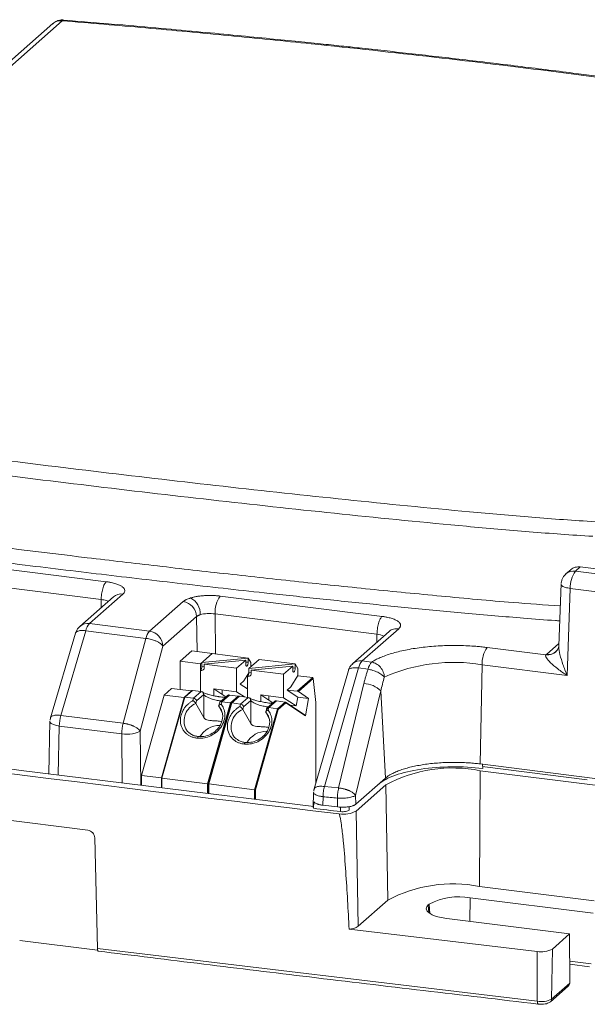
# Model space of a CAD drawing. Header units: millimetres. Extents: x -5 to 111, y 33 to 101.
# Tile 4 of 5: x 31 to 71, y 33 to 101. Entities that reach past the tile are written whole.
import ezdxf

# ---------------------------------------------------------------- set-up
doc = ezdxf.new("R2010")
doc.units = ezdxf.units.MM

msp = doc.modelspace()

# ---------------------------------------------------------------- linework, layer by layer
at = {"color": 7, "linetype": 'Continuous', "lineweight": 15}
for p, q in [((34.282, 101.109), (24.051, 92.085)), ((33.621, 100.916), (23.389, 91.892)), ((29.355, 62.999), (37.353, 61.991)), ((69.355, 62.512), (69.374, 62.53)), ((69.733, 62.846), (69.378, 62.533)), ((70.375, 63.023), (70.039, 62.726)), ((70.039, 62.726), (71.895, 62.492)), ((70.375, 63.023), (72.231, 62.789)), ((69.041, 61.855), (68.883, 57.508)), ((37, 60.745), (29.034, 61.748)), ((38.517, 61.132), (36.176, 59.067)), ((69.686, 61.521), (69.465, 55.453)), ((71.542, 61.288), (69.686, 61.521)), ((37.856, 60.939), (35.514, 58.874)), ((40.37, 58.539), (42.712, 60.603)), ((45.29, 60.991), (56.569, 59.57)), ((56.215, 58.324), (44.936, 59.745)), ((36.176, 59.067), (40.37, 58.539)), ((43.647, 59.559), (41.306, 57.494)), ((35.217, 58.407), (33.473, 52.503)), ((35.926, 58.57), (34.182, 52.666)), ((35.519, 58.878), (35.471, 58.833)), ((40.12, 58.042), (35.926, 58.57)), ((57.067, 58.522), (54.521, 56.278)), ((57.727, 58.715), (55.183, 56.471)), ((38.531, 52.118), (40.12, 58.042)), ((41.306, 57.494), (39.716, 51.571)), ((42.507, 56.446), (43.32, 57.163)), ((47.249, 56.668), (43.32, 57.163)), ((63.894, 57.404), (67.982, 56.889)), ((68.704, 57.14), (68.678, 57.115)), ((42.507, 54.469), (42.507, 56.446)), ((43.91, 56.269), (42.507, 56.446)), ((43.91, 56.269), (44.723, 56.986)), ((44.013, 56.36), (47.249, 56.668)), ((47.069, 56.509), (44.183, 56.234)), ((46.435, 55.951), (47.069, 56.509)), ((47.069, 56.509), (47.069, 56.23)), ((47.249, 56.668), (47.249, 56.389)), ((47.249, 56.668), (47.425, 56.352)), ((47.287, 55.947), (47.997, 56.573)), ((50.523, 56.255), (47.997, 56.573)), ((55.183, 56.471), (55.843, 56.387)), ((43.91, 54.344), (43.91, 56.269)), ((44.183, 56.234), (44.183, 55.956)), ((46.435, 55.951), (44.183, 56.234)), ((46.435, 54.315), (46.435, 55.951)), ((47.287, 55.947), (50.523, 56.255)), ((47.287, 55.669), (47.287, 55.947)), ((50.342, 56.096), (47.457, 55.822)), ((47.457, 55.822), (47.457, 55.543)), ((49.709, 55.538), (47.457, 55.822)), ((49.709, 55.538), (50.342, 56.096)), ((50.342, 55.818), (50.342, 56.096)), ((50.523, 56.255), (50.523, 55.977)), ((50.523, 56.255), (50.699, 55.94)), ((54.222, 55.805), (51.837, 47.54)), ((54.933, 55.974), (52.548, 47.709)), ((55.593, 55.891), (54.933, 55.974)), ((63.541, 56.199), (63.408, 49.282)), ((69.465, 55.453), (63.541, 56.199)), ((47.184, 55.387), (47.184, 53.932)), ((49.709, 53.903), (49.709, 55.538)), ((50.659, 54.349), (51.743, 55.304)), ((50.737, 54.323), (51.776, 55.239)), ((41.384, 54.088), (41.902, 54.545)), ((43.286, 54.371), (41.902, 54.545)), ((43.322, 54.403), (42.795, 53.938)), ((43.357, 54.414), (42.826, 53.946)), ((43.357, 54.414), (43.322, 54.403)), ((43.965, 54.337), (43.357, 54.414)), ((43.434, 53.87), (43.965, 54.337)), ((43.965, 54.337), (43.969, 54.337)), ((44.845, 54.515), (44.845, 54.038)), ((50.204, 54.655), (49.958, 54.437)), ((53.544, 47.606), (55.302, 54.885)), ((56.486, 54.37), (54.728, 47.091)), ((56.486, 54.37), (56.8, 48.288)), ((39.803, 48.479), (41.384, 54.088)), ((42.787, 53.926), (41.203, 48.303)), ((42.826, 53.946), (41.235, 48.3)), ((42.783, 53.912), (41.384, 54.088)), ((42.826, 53.946), (42.787, 53.926)), ((42.826, 53.946), (43.434, 53.87)), ((43.386, 53.699), (43.434, 53.87)), ((43.599, 53.502), (43.651, 53.683)), ((43.651, 53.683), (44.143, 54.118)), ((44.152, 54.096), (44.152, 52.516)), ((45.793, 54.048), (45.275, 53.591)), ((45.399, 53.622), (45.35, 53.451)), ((45.929, 54.09), (45.399, 53.622)), ((45.399, 53.622), (46.007, 53.545)), ((45.929, 54.09), (45.925, 54.09)), ((46.537, 54.013), (45.929, 54.09)), ((46.007, 53.545), (46.537, 54.013)), ((46.537, 54.013), (46.579, 53.956)), ((46.59, 53.984), (46.556, 54.006)), ((47.239, 53.925), (46.631, 54.001)), ((46.708, 53.457), (47.239, 53.925)), ((46.925, 53.271), (47.417, 53.705)), ((47.239, 53.925), (47.243, 53.924)), ((47.426, 53.683), (47.426, 52.104)), ((48.119, 53.625), (48.119, 54.103)), ((49.203, 53.677), (48.515, 53.07)), ((49.067, 53.636), (48.549, 53.179)), ((49.203, 53.677), (49.199, 53.678)), ((49.811, 53.601), (49.203, 53.677)), ((49.281, 53.133), (49.811, 53.601)), ((49.853, 53.543), (49.811, 53.601)), ((51.207, 52.688), (49.83, 53.594)), ((50.586, 53.326), (50.699, 53.95)), ((51.448, 53.855), (51.227, 52.64)), ((-2.991, 53.333), (31.419, 48.836)), ((44.152, 52.516), (43.599, 53.502)), ((44.416, 47.9), (46.007, 53.545)), ((45.243, 53.54), (45.186, 53.338)), ((45.19, 53.301), (45.433, 52.867)), ((46.061, 53.499), (46.007, 53.545)), ((46.1, 53.534), (46.708, 53.457)), ((46.66, 53.286), (46.708, 53.457)), ((46.873, 53.089), (46.925, 53.271)), ((47.426, 52.104), (46.873, 53.089)), ((48.464, 52.889), (48.707, 52.454)), ((48.673, 53.21), (49.281, 53.133)), ((49.227, 52.942), (49.292, 52.933)), ((49.335, 53.086), (49.853, 53.543)), ((49.853, 53.543), (51.227, 52.64)), ((33.433, 52.257), (33.346, 48.594)), ((33.474, 52.503), (33.44, 52.345)), ((34.182, 52.666), (38.531, 52.118)), ((49.071, 52.15), (49.071, 52.388)), ((38.427, 51.377), (34.079, 51.925)), ((49.018, 51.962), (48.973, 52.042)), ((31.419, 48.836), (51.812, 46.323)), ((63.405, 48.807), (63.352, 40.747)), ((71.41, 47.799), (63.405, 48.807)), ((71.402, 48.275), (63.408, 49.282)), ((41.203, 48.303), (39.803, 48.479)), ((39.803, 47.789), (39.803, 48.479)), ((41.203, 48.303), (41.203, 47.616)), ((41.235, 48.3), (41.203, 48.303)), ((41.235, 48.3), (44.416, 47.9)), ((56.8, 48.288), (54.747, 46.477)), ((44.416, 47.9), (44.48, 47.89)), ((44.509, 47.888), (47.69, 47.487)), ((52.548, 47.709), (53.544, 47.606)), ((56.831, 47.818), (54.768, 45.999)), ((56.97, 39.787), (56.831, 47.818)), ((17.389, 47.034), (36.075, 44.657)), ((51.798, 47.288), (51.769, 46.241)), ((52.443, 46.406), (52.459, 46.999)), ((53.456, 46.896), (53.475, 46.282)), ((54.728, 47.091), (54.747, 46.477)), ((51.804, 46.651), (51.781, 46.188)), ((53.475, 46.282), (52.443, 46.406)), ((54.768, 45.999), (54.907, 37.968)), ((36.731, 36.422), (36.546, 44.13)), ((71.358, 39.739), (63.352, 40.747)), ((62.709, 39.944), (71.269, 38.865)), ((56.97, 39.787), (54.907, 37.968)), ((59.79, 39.453), (59.86, 39.515)), ((69.636, 37.425), (61.075, 38.503)), ((54.275, 37.75), (67.365, 36.205)), ((68.443, 36.372), (69.636, 37.425)), ((69.636, 37.425), (69.644, 34.019)), ((36.753, 36.285), (31.323, 36.966)), ((36.731, 36.422), (67.387, 32.732)), ((67.365, 36.205), (67.387, 32.732)), ((68.443, 36.372), (68.382, 32.887)), ((69.641, 35.317), (71.027, 35.143)), ((68.3, 32.702), (69.531, 33.787)), ((68.382, 32.887), (69.644, 33.999))]:
    msp.add_line(p, q, dxfattribs=at)
at = {"color": 8, "linetype": 'Continuous', "lineweight": 15}
for p, q in [((34.361, 101.156), (34.282, 101.109)), ((36.988, 60.174), (37, 60.745)), ((44.936, 59.745), (44.975, 56.954)), ((43.681, 57.117), (43.647, 59.559)), ((56.213, 57.77), (56.215, 58.324)), ((68.016, 56.922), (68.889, 57.692)), ((47.249, 56.389), (47.069, 56.372)), ((44.183, 56.097), (44.013, 56.081)), ((47.457, 55.685), (47.287, 55.669)), ((50.523, 55.977), (50.342, 55.959)), ((49.016, 51.965), (49.016, 52.193)), ((34.079, 51.925), (33.997, 48.512)), ((39.716, 51.571), (39.757, 47.795)), ((38.464, 47.955), (38.427, 51.377)), ((41.235, 48.3), (41.235, 47.612)), ((44.416, 47.221), (44.416, 47.9)), ((47.69, 46.822), (47.69, 47.487)), ((47.754, 46.814), (47.754, 47.477)), ((53.666, 45.962), (53.662, 46.266)), ((62.677, 38.302), (62.709, 39.944)), ((59.79, 39.453), (59.818, 38.908)), ((59.86, 39.515), (59.895, 38.854)), ((69.64, 35.528), (71.141, 35.339)), ((67.486, 32.548), (67.451, 32.534))]:
    msp.add_line(p, q, dxfattribs=at)
at = {"color": 144, "linetype": 'Continuous', "lineweight": 0}
for p, q in [((44.013, 56.081), (44.013, 56.36)), ((47.425, 56.352), (47.425, 56.069)), ((47.286, 55.634), (46.93, 55.067)), ((50.699, 55.94), (50.699, 55.445)), ((46.93, 55.067), (46.684, 54.85)), ((50.699, 55.445), (50.204, 54.655)), ((51.743, 55.304), (50.694, 55.437)), ((51.776, 55.239), (51.743, 55.304)), ((51.776, 55.239), (51.961, 53.558)), ((44.845, 54.515), (46.435, 54.315)), ((45.692, 53.959), (44.845, 54.515)), ((45.431, 54.405), (45.427, 54.442)), ((45.431, 54.405), (45.431, 54.13)), ((46.979, 53.957), (46.435, 54.315)), ((46.684, 54.85), (47.184, 54.521)), ((49.958, 54.437), (50.659, 54.349)), ((50.699, 53.95), (49.958, 54.437)), ((50.737, 54.323), (50.659, 54.349)), ((51.448, 53.855), (50.737, 54.323)), ((46.631, 54.001), (46.061, 53.499)), ((48.119, 54.103), (49.709, 53.903)), ((48.119, 54.103), (48.966, 53.546)), ((48.681, 54.032), (48.687, 53.971)), ((48.687, 53.971), (48.687, 53.729)), ((50.586, 53.326), (49.709, 53.903)), ((50.699, 53.95), (51.448, 53.855)), ((44.48, 47.89), (46.061, 53.499)), ((46.1, 53.534), (44.509, 47.888)), ((47.69, 47.487), (49.281, 53.133)), ((49.335, 53.086), (47.754, 47.477)), ((48.515, 53.07), (48.485, 52.964)), ((48.673, 53.21), (48.624, 53.039)), ((49.335, 53.086), (49.281, 53.133)), ((50.154, 53.381), (50.586, 53.326)), ((51.961, 53.558), (51.961, 47.97)), ((48.198, 49.054), (48.131, 49.054)), ((63.581, 48.964), (63.577, 49.261)), ((63.72, 49.085), (63.58, 49.102)), ((70.868, 48.185), (63.72, 49.085)), ((44.48, 47.89), (44.48, 47.213)), ((44.509, 47.888), (44.509, 47.21)), ((47.69, 47.487), (47.754, 47.477)), ((56.341, 47.874), (56.341, 47.883)), ((51.778, 46.241), (51.781, 46.188)), ((54.279, 46.056), (54.288, 46.306))]:
    msp.add_line(p, q, dxfattribs=at)
at = {"color": 7, "linetype": 'Continuous', "lineweight": 15, "flags": 128}
for points in [[(47.069, 56.23), (47.07, 56.196), (47.075, 56.166), (47.082, 56.141), (47.092, 56.121), (47.104, 56.108), (47.118, 56.102), (47.134, 56.103), (47.15, 56.11), (47.167, 56.125), (47.183, 56.146), (47.199, 56.173), (47.213, 56.204), (47.225, 56.239), (47.235, 56.276), (47.243, 56.314), (47.247, 56.352), (47.249, 56.389)], [(43.91, 55.8), (43.965, 55.801), (44.017, 55.808), (44.065, 55.821), (44.105, 55.84), (44.139, 55.863), (44.163, 55.891), (44.178, 55.922), (44.183, 55.956)], [(50.342, 55.818), (50.344, 55.784), (50.349, 55.753), (50.356, 55.728), (50.366, 55.709), (50.378, 55.696), (50.392, 55.689), (50.408, 55.69), (50.424, 55.698), (50.441, 55.713), (50.457, 55.734), (50.473, 55.76), (50.487, 55.791), (50.499, 55.826), (50.509, 55.863), (50.517, 55.902), (50.521, 55.94), (50.523, 55.977)], [(54.526, 56.282), (54.524, 56.28), (54.478, 56.236)], [(47.184, 55.387), (47.239, 55.388), (47.291, 55.395), (47.338, 55.408), (47.379, 55.427), (47.413, 55.451), (47.437, 55.479), (47.452, 55.51), (47.457, 55.543)], [(61.075, 38.503), (60.687, 38.567), (60.344, 38.655), (60.059, 38.764), (59.843, 38.889), (59.704, 39.026), (59.648, 39.169), (59.677, 39.313), (59.79, 39.453)]]:
    msp.add_lwpolyline(points, dxfattribs=at)
at = {"color": 8, "linetype": 'Continuous', "lineweight": 15, "flags": 128}
for points in [[(45.19, 53.301), (45.373, 53.029), (45.408, 52.945)], [(48.464, 52.889), (48.647, 52.617), (48.687, 52.518)], [(43.709, 51.08), (43.718, 51.113), (43.73, 51.141), (43.742, 51.163), (43.755, 51.179), (43.768, 51.188), (43.78, 51.189)], [(46.983, 50.667), (46.992, 50.7), (47.003, 50.728), (47.016, 50.751), (47.029, 50.767), (47.042, 50.775), (47.054, 50.777)]]:
    msp.add_lwpolyline(points, dxfattribs=at)
at = {"color": 8, "linetype": 'Continuous', "lineweight": 15}
for centre, radius, start, end in [((34.163, 100.286), 0.831, 81.76911, 130.73368), ((69.92, 61.904), 0.83, 81.74596, 131.09126), ((38.398, 60.31), 0.831, 81.75093, 130.75186), ((36.055, 58.249), 0.827, 81.62335, 130.45497), ((56.089, 56.895), 1.435, 65.00924, 84.96764), ((68.091, 57.737), 0.855, 262.6676, 319.81004), ((68.137, 57.739), 0.826, 261.61518, 310.96101), ((55.065, 55.645), 0.834, 81.85234, 130.22598), ((44.099, 52.277), 1.322, 112.18084, 204.45069), ((47.373, 51.865), 1.322, 112.18084, 204.45069), ((68.133, 32.887), 0.249, 312.10757, 359.94086)]:
    msp.add_arc(centre, radius, start, end, dxfattribs=at)
at = {"color": 7, "linetype": 'Continuous', "lineweight": 15}
for centre, radius, start, end in [((71.611, 61.611), 1.927, 144.65743, 182.67706), ((42.555, 59.522), 1.093, 1.96157, 81.7396), ((42.626, 59.728), 1.278, 358.20317, 62.046), ((46.895, 59.863), 1.962, 144.88706, 183.44047), ((36.996, 58.343), 1.095, 138.56641, 167.9921), ((41.191, 57.814), 1.095, 138.56641, 167.9921), ((40.213, 57.457), 1.093, 1.96157, 81.7396), ((65.466, 56.289), 1.927, 144.65743, 182.67706), ((56.003, 55.746), 1.095, 138.56641, 167.9921), ((56.664, 55.663), 1.095, 138.56641, 167.9921), ((61.555, 44.517), 11.85, 80.34886, 114.04616), ((46.926, 55.641), 0.362, 315.37185, 4.35467), ((55.255, 53.157), 1.728, 44.58176, 88.44603), ((43.405, 53.617), 0.255, 15.1746, 83.36703), ((45.365, 53.498), 0.129, 74.65969, 160.82559), ((500.255, 3771.642), 3752.527, 262.265699, 263.163682), ((46.679, 53.204), 0.255, 15.1746, 83.36703), ((36.959, 51.901), 2.88, 164.58667, 179.52096), ((51.181, 52.649), 0.0465, 348.44666, 55.63008), ((41.308, 51.353), 2.88, 164.58667, 179.52096), ((61.474, 39.304), 9.698, 78.51337, 118.60106), ((53.871, 47.654), 1.882, 261.05103, 298.45624), ((61.517, 31.257), 9.666, 79.05305, 118.06139), ((61.895, 35.67), 4.35, 79.22613, 117.8883), ((54.182, 39.045), 1.298, 274.10324, 303.94507), ((67.663, 37.838), 1.66, 259.67543, 298.01943), ((69.342, 34.024), 0.302, 308.49614, 355.59033), ((68.897, 34.017), 0.747, 358.72143, 0.12643), ((67.662, 34.241), 1.534, 259.67543, 298.01943)]:
    msp.add_arc(centre, radius, start, end, dxfattribs=at)
at = {"color": 144, "linetype": 'Continuous', "lineweight": 0}
for centre, radius, start, end in [((43.652, 56.054), 0.362, 315.37185, 4.35467), ((48.638, 53.09), 0.125, 73.89188, 188.92737), ((45.246, 50.399), 1.572, 89.13807, 150.93394), ((48.52, 49.987), 1.572, 89.13807, 150.93394)]:
    msp.add_arc(centre, radius, start, end, dxfattribs=at)
at = {"color": 7, "linetype": 'Continuous', "lineweight": 15}
for points, knots in [([(34.364, 101.161), (34.361, 101.162), (34.259, 101.185), (34.047, 101.145), (33.792, 101.06), (33.673, 100.948), (33.628, 100.906)], [0, 0, 0, 0, 0.012844, 0.391413, 0.775111, 1, 1, 1, 1]), ([(101.539, 92.609), (101.056, 92.693), (100.089, 92.862), (98.634, 93.113), (97.175, 93.36), (95.712, 93.605), (94.245, 93.847), (92.774, 94.087), (91.299, 94.324), (89.82, 94.558), (88.337, 94.789), (86.85, 95.018), (83.118, 95.583), (77.096, 96.451), (68.709, 97.561), (60.224, 98.584), (53.556, 99.311), (48.765, 99.798), (45.885, 100.08), (42.997, 100.353), (40.1, 100.615), (37.196, 100.868), (35.253, 101.028), (34.282, 101.109)], [0, 0, 0, 0, 0.022711, 0.045419, 0.068125, 0.090829, 0.113532, 0.136235, 0.158938, 0.181643, 0.204349, 0.227058, 0.24977, 0.374882, 0.5, 0.625112, 0.750231, 0.791865, 0.833491, 0.875114, 0.916736, 0.958364, 1, 1, 1, 1]), ([(101.706, 92.652), (100.744, 92.819), (98.908, 93.139), (96.267, 93.585), (93.879, 93.979), (91.747, 94.322), (89.875, 94.619), (88.181, 94.882), (86.588, 95.126), (85.001, 95.365), (83.408, 95.602), (80.373, 96.045), (75.872, 96.678), (70.605, 97.373), (66.026, 97.946), (62.214, 98.403), (58.529, 98.826), (55.723, 99.135), (53.668, 99.355), (52.185, 99.511), (50.432, 99.692), (48.4, 99.896), (46.105, 100.12), (43.548, 100.363), (40.731, 100.62), (37.641, 100.891), (35.484, 101.07), (34.361, 101.163)], [0, 0, 0, 0, 0.04508, 0.086075, 0.122977, 0.155779, 0.184475, 0.209061, 0.233442, 0.257297, 0.281446, 0.305889, 0.394965, 0.484381, 0.541282, 0.598171, 0.652724, 0.703201, 0.720944, 0.742392, 0.767816, 0.797215, 0.830584, 0.867217, 0.907669, 0.951933, 1, 1, 1, 1]), ([(3.874, 74.291), (4.512, 74.16), (5.824, 73.918), (7.166, 73.691), (9.185, 73.359), (13.266, 72.728), (20.168, 71.757), (28.543, 70.662), (36.985, 69.623), (45.483, 68.636), (54.035, 67.705), (61.211, 66.989), (66.282, 66.542), (69.205, 66.317), (70.679, 66.218), (71.422, 66.177)], [0, 0, 0, 0, 0.03125, 0.0625, 0.0625, 0.125, 0.25, 0.375, 0.5, 0.625, 0.75, 0.875, 0.9375, 0.96875, 1, 1, 1, 1]), ([(71.262, 65.16), (70.514, 65.202), (69.773, 65.252), (68.297, 65.358), (67.562, 65.414), (65.365, 65.591), (63.91, 65.72), (59.555, 66.119), (56.67, 66.407), (50.919, 67.007), (48.053, 67.319), (42.341, 67.961), (39.496, 68.292), (33.823, 68.97), (30.996, 69.318), (25.363, 70.033), (22.556, 70.4), (16.975, 71.158), (14.2, 71.548), (10.082, 72.167), (8.716, 72.378), (6.688, 72.712), (6.016, 72.826), (4.681, 73.062), (4.019, 73.185), (3.369, 73.318)], [0, 0, 0, 0, 0.03125, 0.03125, 0.0625, 0.0625, 0.125, 0.125, 0.25, 0.25, 0.375, 0.375, 0.5, 0.5, 0.625, 0.625, 0.75, 0.75, 0.875, 0.875, 0.9375, 0.9375, 0.96875, 0.96875, 1, 1, 1, 1]), ([(69.383, 62.521), (69.347, 62.494), (69.257, 62.425), (69.158, 62.267), (69.079, 62.089), (69.057, 61.964), (69.047, 61.908)], [0, 0, 0, 0, 0.186349, 0.473467, 0.763841, 1, 1, 1, 1]), ([(69.72, 62.834), (69.722, 62.836), (69.794, 62.928), (70.022, 63.023), (70.26, 63.023), (70.375, 63.023)], [0, 0, 0, 0, 0.011046, 0.518662, 1, 1, 1, 1]), ([(37.353, 61.991), (37.312, 61.955), (37.267, 61.895), (37.18, 61.728), (37.139, 61.62), (37.07, 61.377), (37.043, 61.243), (37.008, 60.982), (37, 60.856), (37, 60.745)], [0, 0, 0, 0, 0.25, 0.25, 0.5, 0.5, 0.75, 0.75, 1, 1, 1, 1]), ([(37.353, 61.991), (37.394, 61.986), (37.475, 61.975), (37.592, 61.956), (37.724, 61.93), (37.868, 61.897), (38.067, 61.84), (38.284, 61.758), (38.481, 61.644), (38.607, 61.519), (38.65, 61.41), (38.645, 61.323), (38.622, 61.258), (38.581, 61.194), (38.538, 61.153), (38.517, 61.132)], [0, 0, 0, 0, 0.0416093, 0.0832543, 0.1251138, 0.1876542, 0.25017, 0.3750955, 0.5000317, 0.6249652, 0.7498828, 0.8122168, 0.8749271, 0.937517, 1, 1, 1, 1]), ([(42.712, 60.603), (42.726, 60.615), (42.754, 60.639), (42.805, 60.674), (42.861, 60.708), (42.944, 60.751), (43.06, 60.803), (43.17, 60.839), (43.225, 60.857)], [0, 0, 0, 0, 0.124379, 0.248909, 0.374011, 0.500099, 0.749767, 1, 1, 1, 1]), ([(43.225, 60.857), (43.26, 60.868), (43.329, 60.888), (43.44, 60.915), (43.556, 60.94), (43.718, 60.97), (43.932, 61), (44.199, 61.024), (44.474, 61.036), (44.752, 61.034), (45.027, 61.02), (45.202, 61.001), (45.29, 60.991)], [0, 0, 0, 0, 0.062358, 0.124633, 0.187127, 0.25014, 0.375345, 0.500052, 0.624511, 0.749977, 0.8753, 1, 1, 1, 1]), ([(44.936, 59.745), (44.763, 59.77), (44.573, 59.778), (44.21, 59.758), (44.04, 59.73), (43.904, 59.688)], [0, 0, 0, 0, 0.5, 0.5, 1, 1, 1, 1]), ([(43.647, 59.559), (43.659, 59.569), (43.683, 59.589), (43.728, 59.617), (43.78, 59.643), (43.838, 59.667), (43.882, 59.681), (43.904, 59.688)], [0, 0, 0, 0, 0.2029405, 0.4044083, 0.6044059, 0.8029357, 1, 1, 1, 1]), ([(56.215, 58.324), (56.216, 58.435), (56.223, 58.561), (56.258, 58.822), (56.285, 58.956), (56.354, 59.199), (56.396, 59.307), (56.483, 59.474), (56.527, 59.534), (56.569, 59.57)], [0, 0, 0, 0, 0.25, 0.25, 0.5, 0.5, 0.75, 0.75, 1, 1, 1, 1]), ([(56.569, 59.57), (56.606, 59.565), (56.682, 59.555), (56.791, 59.537), (56.917, 59.514), (57.058, 59.482), (57.261, 59.426), (57.486, 59.343), (57.693, 59.224), (57.822, 59.095), (57.861, 58.983), (57.853, 58.895), (57.828, 58.833), (57.787, 58.772), (57.747, 58.734), (57.727, 58.715)], [0, 0, 0, 0, 0.038853, 0.07767, 0.116596, 0.178299, 0.240168, 0.368725, 0.500011, 0.631297, 0.759854, 0.821558, 0.883426, 0.941673, 1, 1, 1, 1]), ([(35.527, 58.868), (35.488, 58.839), (35.395, 58.768), (35.297, 58.607), (35.233, 58.48), (35.218, 58.41), (35.217, 58.407)], [0, 0, 0, 0, 0.253292, 0.617632, 0.986103, 1, 1, 1, 1]), ([(41.306, 57.494), (41.304, 57.497), (41.3, 57.506), (41.289, 57.52), (41.269, 57.549), (41.221, 57.602), (41.14, 57.673), (41.012, 57.758), (40.886, 57.824), (40.758, 57.88), (40.642, 57.924), (40.494, 57.97), (40.314, 58.015), (40.188, 58.033), (40.12, 58.042)], [0, 0, 0, 0, 0.011907, 0.033016, 0.065969, 0.131536, 0.260097, 0.361357, 0.499996, 0.563941, 0.645931, 0.745952, 0.863983, 1, 1, 1, 1]), ([(55.843, 56.387), (55.878, 56.409), (55.948, 56.452), (56.062, 56.516), (56.181, 56.578), (56.307, 56.639), (56.511, 56.73), (56.809, 56.848), (57.228, 56.987), (57.688, 57.113), (58.359, 57.265), (59.278, 57.416), (60.265, 57.506), (61.069, 57.54), (61.666, 57.547), (62.254, 57.536), (62.761, 57.511), (63.191, 57.479), (63.547, 57.446), (63.778, 57.418), (63.894, 57.404)], [0, 0, 0, 0, 0.023589, 0.047141, 0.070684, 0.094244, 0.117851, 0.179718, 0.24164, 0.30567, 0.369756, 0.500005, 0.630253, 0.694283, 0.758369, 0.820237, 0.882159, 0.921449, 0.960687, 1, 1, 1, 1]), ([(68.882, 57.486), (68.88, 57.471), (68.874, 57.44), (68.839, 57.319), (68.761, 57.215), (68.708, 57.144)], [0, 0, 0, 0, 0.228645, 0.471929, 1, 1, 1, 1]), ([(56.726, 55.339), (56.721, 55.448), (56.697, 55.567), (56.606, 55.803), (56.537, 55.92), (56.366, 56.123), (56.265, 56.208), (56.053, 56.331), (55.944, 56.37), (55.843, 56.387)], [0, 0, 0, 0, 0.25, 0.25, 0.5, 0.5, 0.75, 0.75, 1, 1, 1, 1]), ([(69.465, 55.453), (69.235, 55.604), (68.792, 55.917), (68.445, 56.212), (68.173, 56.476), (68.073, 56.592), (67.962, 56.779), (67.95, 56.848), (67.982, 56.889)], [0, 0, 0, 0, 0.25, 0.5, 0.5, 0.75, 0.75, 1, 1, 1, 1]), ([(54.534, 56.272), (54.495, 56.243), (54.402, 56.172), (54.304, 56.011), (54.239, 55.882), (54.224, 55.809), (54.223, 55.805)], [0, 0, 0, 0, 0.250546, 0.610937, 0.975415, 1, 1, 1, 1]), ([(55.302, 54.885), (55.323, 54.969), (55.365, 55.137), (55.435, 55.389), (55.51, 55.641), (55.565, 55.807), (55.593, 55.891)], [0, 0, 0, 0, 0.250116, 0.500074, 0.749996, 1, 1, 1, 1]), ([(55.593, 55.891), (55.695, 55.873), (55.808, 55.845), (56.039, 55.771), (56.157, 55.724), (56.373, 55.619), (56.471, 55.561), (56.627, 55.446), (56.686, 55.39), (56.726, 55.339)], [0, 0, 0, 0, 0.25, 0.25, 0.5, 0.5, 0.75, 0.75, 1, 1, 1, 1]), ([(43.969, 54.337), (44.019, 54.33), (44.065, 54.301), (44.111, 54.239), (44.123, 54.215), (44.134, 54.178), (44.136, 54.165), (44.14, 54.139), (44.14, 54.125), (44.143, 54.118)], [0, 0, 0, 0, 0.5, 0.5, 0.75, 0.75, 0.875, 0.875, 1, 1, 1, 1]), ([(45.165, 53.978), (45.12, 53.985), (45.009, 54.003), (44.776, 54.051), (44.504, 54.119), (44.281, 54.192), (44.124, 54.255), (44.082, 54.283), (44.057, 54.3)], [0, 0, 0, 0, 0.082712, 0.20568, 0.430961, 0.623372, 0.779196, 1, 1, 1, 1]), ([(43.709, 51.08), (43.667, 51.085), (43.584, 51.095), (43.464, 51.122), (43.319, 51.167), (43.156, 51.24), (42.977, 51.357), (42.817, 51.505), (42.634, 51.752), (42.498, 52.131), (42.52, 52.548), (42.625, 52.87), (42.738, 53.088), (42.88, 53.285), (43.038, 53.449), (43.207, 53.589), (43.326, 53.662), (43.386, 53.699)], [0, 0, 0, 0, 0.033846, 0.067606, 0.101512, 0.160283, 0.21919, 0.28516, 0.351266, 0.492102, 0.634357, 0.702241, 0.770265, 0.831613, 0.893097, 0.946515, 1, 1, 1, 1]), ([(43.599, 53.502), (43.596, 53.508), (43.588, 53.52), (43.561, 53.552), (43.522, 53.594), (43.47, 53.637), (43.427, 53.671), (43.399, 53.69), (43.386, 53.699)], [0, 0, 0, 0, 0.115327, 0.237348, 0.499745, 0.661207, 0.850961, 1, 1, 1, 1]), ([(45.654, 53.925), (45.628, 53.926), (45.555, 53.928), (45.405, 53.943), (45.264, 53.961), (45.183, 53.974), (45.165, 53.978)], [0, 0, 0, 0, 0.203103, 0.560717, 0.900665, 1, 1, 1, 1]), ([(45.795, 54.047), (45.808, 54.057), (45.837, 54.082), (45.885, 54.093), (45.915, 54.091), (45.925, 54.09)], [0, 0, 0, 0, 0.353938, 0.792277, 1, 1, 1, 1]), ([(47.243, 53.924), (47.293, 53.918), (47.339, 53.889), (47.385, 53.827), (47.397, 53.803), (47.407, 53.765), (47.41, 53.753), (47.414, 53.727), (47.414, 53.713), (47.417, 53.705)], [0, 0, 0, 0, 0.5, 0.5, 0.75, 0.75, 0.875, 0.875, 1, 1, 1, 1]), ([(48.439, 53.565), (48.394, 53.572), (48.283, 53.59), (48.05, 53.638), (47.777, 53.707), (47.555, 53.779), (47.398, 53.843), (47.356, 53.871), (47.331, 53.887)], [0, 0, 0, 0, 0.082712, 0.20568, 0.430961, 0.623372, 0.779196, 1, 1, 1, 1]), ([(48.928, 53.513), (48.902, 53.514), (48.829, 53.516), (48.679, 53.531), (48.538, 53.548), (48.457, 53.562), (48.439, 53.565)], [0, 0, 0, 0, 0.203103, 0.560717, 0.900665, 1, 1, 1, 1]), ([(49.069, 53.634), (49.082, 53.645), (49.111, 53.669), (49.159, 53.68), (49.189, 53.678), (49.199, 53.678)], [0, 0, 0, 0, 0.353938, 0.792277, 1, 1, 1, 1]), ([(43.709, 51.08), (43.823, 51.068), (43.949, 51.068), (44.222, 51.104), (44.369, 51.14), (44.666, 51.258), (44.816, 51.34), (45.094, 51.552), (45.221, 51.681), (45.427, 51.968), (45.506, 52.126), (45.602, 52.442), (45.621, 52.6), (45.608, 52.893), (45.576, 53.027), (45.482, 53.264), (45.42, 53.365), (45.35, 53.451)], [0, 0, 0, 0, 0.125, 0.125, 0.25, 0.25, 0.375, 0.375, 0.5, 0.5, 0.625, 0.625, 0.75, 0.75, 0.875, 0.875, 1, 1, 1, 1]), ([(45.35, 53.451), (45.335, 53.446), (45.3, 53.435), (45.255, 53.412), (45.21, 53.381), (45.187, 53.348), (45.182, 53.319), (45.187, 53.307), (45.19, 53.301)], [0, 0, 0, 0, 0.148939, 0.338768, 0.500254, 0.762635, 0.884658, 1, 1, 1, 1]), ([(45.345, 53.085), (45.384, 52.992), (45.458, 52.814), (45.48, 52.594), (45.457, 52.48), (45.454, 52.466)], [0, 0, 0, 0, 0.486666, 0.936306, 1, 1, 1, 1]), ([(46.983, 50.667), (46.941, 50.672), (46.858, 50.682), (46.738, 50.71), (46.593, 50.755), (46.43, 50.828), (46.251, 50.944), (46.091, 51.092), (45.908, 51.34), (45.772, 51.718), (45.793, 52.136), (45.899, 52.457), (46.012, 52.676), (46.154, 52.872), (46.312, 53.037), (46.481, 53.177), (46.6, 53.25), (46.66, 53.286)], [0, 0, 0, 0, 0.033846, 0.067606, 0.101512, 0.160283, 0.21919, 0.28516, 0.351266, 0.492102, 0.634357, 0.702241, 0.770265, 0.831613, 0.893097, 0.946515, 1, 1, 1, 1]), ([(46.873, 53.089), (46.87, 53.095), (46.862, 53.108), (46.835, 53.14), (46.796, 53.181), (46.744, 53.224), (46.701, 53.259), (46.672, 53.278), (46.66, 53.286)], [0, 0, 0, 0, 0.115327, 0.237348, 0.499745, 0.661207, 0.850961, 1, 1, 1, 1]), ([(46.983, 50.667), (47.097, 50.656), (47.223, 50.656), (47.496, 50.691), (47.643, 50.727), (47.94, 50.845), (48.09, 50.928), (48.368, 51.14), (48.495, 51.269), (48.701, 51.556), (48.779, 51.713), (48.876, 52.029), (48.895, 52.187), (48.882, 52.48), (48.85, 52.615), (48.756, 52.851), (48.694, 52.953), (48.624, 53.039)], [0, 0, 0, 0, 0.125, 0.125, 0.25, 0.25, 0.375, 0.375, 0.5, 0.5, 0.625, 0.625, 0.75, 0.75, 0.875, 0.875, 1, 1, 1, 1]), ([(45.454, 52.466), (45.443, 52.395), (45.42, 52.242), (45.307, 51.98), (45.096, 51.68), (44.741, 51.391), (44.272, 51.19), (43.943, 51.189), (43.779, 51.189)], [0, 0, 0, 0, 0.10234, 0.219948, 0.378892, 0.573799, 0.788198, 1, 1, 1, 1]), ([(44.152, 52.516), (44.187, 52.469), (44.251, 52.385), (44.445, 52.323), (44.678, 52.302), (44.944, 52.291), (45.136, 52.276), (45.29, 52.258), (45.35, 52.247), (45.399, 52.238)], [0, 0, 0, 0, 0.209677, 0.374299, 0.53927, 0.698913, 0.867051, 0.891898, 1, 1, 1, 1]), ([(48.619, 52.673), (48.658, 52.58), (48.732, 52.401), (48.754, 52.182), (48.731, 52.068), (48.728, 52.053)], [0, 0, 0, 0, 0.486666, 0.936306, 1, 1, 1, 1]), ([(38.427, 51.377), (38.672, 51.35), (38.954, 51.356), (39.431, 51.428), (39.624, 51.493), (39.716, 51.571)], [0, 0, 0, 0, 0.5, 0.5, 1, 1, 1, 1]), ([(38.531, 52.118), (38.562, 52.114), (38.624, 52.107), (38.715, 52.09), (38.8, 52.072), (38.88, 52.052), (38.954, 52.031), (39.021, 52.01), (39.082, 51.989), (39.136, 51.968), (39.184, 51.949), (39.225, 51.931), (39.312, 51.892), (39.422, 51.834), (39.55, 51.749), (39.632, 51.679), (39.679, 51.625), (39.7, 51.596), (39.71, 51.582), (39.715, 51.574), (39.716, 51.571)], [0, 0, 0, 0, 0.064133, 0.124536, 0.181209, 0.234151, 0.283362, 0.32884, 0.370587, 0.4086, 0.442881, 0.473429, 0.500244, 0.638849, 0.740028, 0.868527, 0.934063, 0.967, 0.988103, 1, 1, 1, 1]), ([(43.136, 51.453), (43.116, 51.467), (43.012, 51.538), (42.947, 51.645), (42.895, 51.73)], [0, 0, 0, 0, 0.196211, 1, 1, 1, 1]), ([(48.728, 52.053), (48.717, 51.982), (48.694, 51.829), (48.581, 51.568), (48.37, 51.268), (48.015, 50.978), (47.546, 50.777), (47.217, 50.777), (47.053, 50.777)], [0, 0, 0, 0, 0.10234, 0.219948, 0.378892, 0.573799, 0.788198, 1, 1, 1, 1]), ([(47.426, 52.104), (47.461, 52.056), (47.525, 51.972), (47.719, 51.911), (47.952, 51.889), (48.218, 51.879), (48.41, 51.864), (48.564, 51.845), (48.624, 51.834), (48.673, 51.825)], [0, 0, 0, 0, 0.209677, 0.374299, 0.53927, 0.698913, 0.867051, 0.891898, 1, 1, 1, 1]), ([(43.779, 51.189), (43.7, 51.201), (43.531, 51.227), (43.308, 51.315), (43.189, 51.41), (43.136, 51.453)], [0, 0, 0, 0, 0.330083, 0.699667, 1, 1, 1, 1]), ([(46.41, 51.041), (46.39, 51.055), (46.286, 51.126), (46.221, 51.232), (46.169, 51.318)], [0, 0, 0, 0, 0.196211, 1, 1, 1, 1]), ([(47.053, 50.777), (46.974, 50.789), (46.805, 50.815), (46.582, 50.902), (46.463, 50.998), (46.41, 51.041)], [0, 0, 0, 0, 0.330083, 0.699667, 1, 1, 1, 1]), ([(63.408, 49.282), (63.345, 49.29), (63.219, 49.305), (63.026, 49.325), (62.832, 49.342), (62.636, 49.357), (62.339, 49.376), (61.938, 49.391), (61.435, 49.394), (60.932, 49.381), (60.272, 49.341), (59.473, 49.251), (58.742, 49.111), (58.215, 48.972), (57.853, 48.855), (57.526, 48.727), (57.271, 48.605), (57.075, 48.492), (56.925, 48.392), (56.842, 48.322), (56.8, 48.288)], [0, 0, 0, 0, 0.025042, 0.050031, 0.075007, 0.100007, 0.125071, 0.187551, 0.2501, 0.31258, 0.375129, 0.500007, 0.624885, 0.687365, 0.749914, 0.812394, 0.874943, 0.916643, 0.958269, 1, 1, 1, 1]), ([(51.837, 47.54), (51.834, 47.529), (51.828, 47.506), (51.82, 47.474), (51.815, 47.449), (51.812, 47.431), (51.81, 47.418), (51.809, 47.409), (51.808, 47.403), (51.807, 47.396), (51.806, 47.391), (51.806, 47.388)], [0, 0, 0, 0, 0.2283703, 0.4582631, 0.6183162, 0.7305988, 0.8096781, 0.8654836, 0.9049043, 0.932765, 1, 1, 1, 1]), ([(52.548, 47.709), (52.521, 47.602), (52.498, 47.483), (52.467, 47.238), (52.459, 47.113), (52.459, 46.999)], [0, 0, 0, 0, 0.5, 0.5, 1, 1, 1, 1]), ([(53.544, 47.606), (53.517, 47.499), (53.494, 47.38), (53.464, 47.135), (53.456, 47.01), (53.456, 46.896)], [0, 0, 0, 0, 0.5, 0.5, 1, 1, 1, 1]), ([(53.544, 47.606), (53.575, 47.603), (53.635, 47.596), (53.725, 47.583), (53.81, 47.567), (53.889, 47.549), (53.962, 47.53), (54.029, 47.511), (54.089, 47.491), (54.143, 47.472), (54.19, 47.455), (54.232, 47.438), (54.318, 47.401), (54.428, 47.347), (54.556, 47.265), (54.64, 47.198), (54.69, 47.142), (54.714, 47.113), (54.724, 47.097), (54.728, 47.091)], [0, 0, 0, 0, 0.063955, 0.124216, 0.180782, 0.233653, 0.282828, 0.328306, 0.370087, 0.408171, 0.442557, 0.473246, 0.500239, 0.638056, 0.740041, 0.868502, 0.93404, 0.974258, 1, 1, 1, 1]), ([(53.456, 46.896), (53.565, 46.888), (53.691, 46.886), (53.952, 46.896), (54.088, 46.908), (54.335, 46.946), (54.446, 46.972), (54.622, 47.029), (54.686, 47.061), (54.728, 47.091)], [0, 0, 0, 0, 0.25, 0.25, 0.5, 0.5, 0.75, 0.75, 1, 1, 1, 1]), ([(52.443, 46.406), (52.412, 46.41), (52.352, 46.418), (52.266, 46.433), (52.186, 46.451), (52.111, 46.472), (52.023, 46.501), (51.931, 46.541), (51.849, 46.594), (51.819, 46.632), (51.804, 46.651)], [0, 0, 0, 0, 0.096425, 0.191527, 0.286221, 0.381436, 0.478086, 0.652877, 0.824976, 1, 1, 1, 1]), ([(54.747, 46.477), (54.735, 46.467), (54.709, 46.446), (54.658, 46.417), (54.6, 46.389), (54.515, 46.356), (54.395, 46.322), (54.234, 46.291), (54.058, 46.27), (53.869, 46.261), (53.67, 46.263), (53.54, 46.275), (53.475, 46.282)], [0, 0, 0, 0, 0.0657499, 0.1308499, 0.1959845, 0.2618369, 0.3809687, 0.5003943, 0.6193675, 0.7387467, 0.8692684, 1, 1, 1, 1]), ([(53.579, 45.795), (53.611, 45.711), (53.63, 45.628), (53.667, 45.46), (53.682, 45.377), (53.725, 45.125), (53.748, 44.958), (53.812, 44.454), (53.847, 44.118), (53.942, 43.111), (53.992, 42.44), (54.132, 40.429), (54.207, 39.089), (54.275, 37.75)], [0, 0, 0, 0, 0.03125, 0.03125, 0.0625, 0.0625, 0.125, 0.125, 0.25, 0.25, 0.5, 0.5, 1, 1, 1, 1]), ([(36.546, 44.13), (36.545, 44.254), (36.494, 44.381), (36.32, 44.575), (36.199, 44.641), (36.075, 44.657)], [0, 0, 0, 0, 0.5, 0.5, 1, 1, 1, 1]), ([(36.731, 36.422), (36.733, 36.391), (36.737, 36.33), (36.757, 36.262), (36.786, 36.225), (36.809, 36.217), (36.822, 36.225), (36.823, 36.225)], [0, 0, 0, 0, 0.246115, 0.492231, 0.738339, 0.984416, 1, 1, 1, 1]), ([(36.787, 36.23), (41.688, 35.624), (51.873, 34.366), (62.119, 33.164), (67.435, 32.54)], [0, 0, 0, 0, 0.481202, 1, 1, 1, 1]), ([(67.451, 32.534), (67.45, 32.534), (67.445, 32.531), (67.439, 32.536), (67.435, 32.541)], [0, 0, 0, 0, 0.083649, 1, 1, 1, 1]), ([(67.451, 32.533), (67.506, 32.529), (67.595, 32.522), (67.689, 32.52), (67.722, 32.524), (67.723, 32.524)], [0, 0, 0, 0, 0.618483, 0.989081, 1, 1, 1, 1]), ([(67.723, 32.524), (67.793, 32.53), (67.929, 32.541), (68.128, 32.589), (68.237, 32.66), (68.3, 32.702)], [0, 0, 0, 0, 0.309888, 0.599553, 1, 1, 1, 1])]:
    msp.add_open_spline(points, degree=3, knots=knots, dxfattribs=at)
at = {"color": 8, "linetype": 'Continuous', "lineweight": 15}
for points, knots in [([(68.984, 60.298), (67.886, 60.375), (65.1, 60.571), (60.694, 60.983), (55.724, 61.468), (50.776, 61.987), (45.843, 62.526), (40.926, 63.085), (34.458, 63.847), (26.47, 64.835), (19.171, 65.802), (14.086, 66.518), (11.165, 66.945), (8.272, 67.389), (5.418, 67.848), (3.589, 68.196), (2.679, 68.369)], [0, 0, 0, 0, 0.047602, 0.120697, 0.193931, 0.267257, 0.340651, 0.414097, 0.487569, 0.63155, 0.775409, 0.820553, 0.865651, 0.910688, 0.955582, 1, 1, 1, 1]), ([(68.947, 59.261), (68.846, 59.267), (68.003, 59.322), (66.499, 59.442), (64.393, 59.617), (62.364, 59.797), (60.347, 59.984), (58.391, 60.173), (56.431, 60.367), (54.462, 60.567), (52.512, 60.769), (50.597, 60.972), (47.435, 61.313), (43.016, 61.805), (37.346, 62.464), (32.475, 63.052), (28.35, 63.565), (24.994, 63.993), (21.66, 64.429), (18.358, 64.873), (15.627, 65.251), (13.45, 65.561), (11.84, 65.796), (10.224, 66.037), (8.638, 66.279), (7.052, 66.529), (5.495, 66.786), (3.935, 67.055), (2.923, 67.249), (2.422, 67.346)], [0, 0, 0, 0, 0.0043369, 0.0363052, 0.0653812, 0.096093, 0.1250867, 0.153877, 0.1821546, 0.211533, 0.2409189, 0.2684825, 0.2964961, 0.3814258, 0.4654643, 0.5503343, 0.6004439, 0.6516588, 0.7022261, 0.7518649, 0.802209, 0.8272107, 0.8519952, 0.8764807, 0.9020451, 0.9257493, 0.9506572, 0.9755088, 1, 1, 1, 1]), ([(69.052, 61.827), (69.047, 61.821), (69.018, 61.777), (69.114, 61.691), (69.333, 61.586), (69.568, 61.543), (69.686, 61.521)], [0, 0, 0, 0, 0.057484, 0.371656, 0.685828, 1, 1, 1, 1]), ([(37, 60.745), (37.065, 60.736), (37.193, 60.719), (37.352, 60.677), (37.452, 60.642), (37.487, 60.62), (37.491, 60.618)], [0, 0, 0, 0, 0.326986, 0.647048, 0.960194, 1, 1, 1, 1]), ([(35.221, 58.406), (35.221, 58.41), (35.212, 58.467), (35.332, 58.539), (35.571, 58.601), (35.808, 58.581), (35.926, 58.57)], [0, 0, 0, 0, 0.022442, 0.348295, 0.674147, 1, 1, 1, 1]), ([(57.067, 58.521), (57.067, 58.522), (57.136, 58.616), (57.37, 58.712), (57.608, 58.714), (57.727, 58.715)], [0, 0, 0, 0, 0.005487, 0.502744, 1, 1, 1, 1]), ([(69.465, 55.453), (69.361, 55.707), (69.166, 56.187), (68.971, 56.856), (68.874, 57.315), (68.886, 57.483), (68.887, 57.507)], [0, 0, 0, 0, 0.369365, 0.698032, 0.956318, 1, 1, 1, 1]), ([(54.226, 55.804), (54.226, 55.807), (54.216, 55.865), (54.336, 55.938), (54.576, 56.003), (54.814, 55.984), (54.933, 55.974)], [0, 0, 0, 0, 0.020546, 0.347031, 0.673515, 1, 1, 1, 1]), ([(44.152, 54.096), (44.209, 54.051), (44.305, 53.976), (44.533, 53.871), (44.732, 53.803), (44.91, 53.753), (45.083, 53.715), (45.242, 53.688), (45.332, 53.681), (45.374, 53.678)], [0, 0, 0, 0, 0.273195, 0.463086, 0.586961, 0.702239, 0.810383, 0.91316, 1, 1, 1, 1]), ([(47.426, 53.683), (47.483, 53.639), (47.579, 53.564), (47.807, 53.458), (48.006, 53.39), (48.184, 53.341), (48.357, 53.302), (48.516, 53.275), (48.606, 53.269), (48.648, 53.266)], [0, 0, 0, 0, 0.2731948, 0.4630859, 0.5869606, 0.7022387, 0.8103827, 0.9131602, 1, 1, 1, 1]), ([(33.445, 52.254), (33.44, 52.246), (33.411, 52.198), (33.506, 52.103), (33.725, 51.991), (33.961, 51.947), (34.079, 51.925)], [0, 0, 0, 0, 0.058625, 0.372417, 0.686208, 1, 1, 1, 1]), ([(34.182, 52.666), (34.064, 52.677), (33.828, 52.697), (33.588, 52.635), (33.468, 52.563), (33.477, 52.506), (33.478, 52.502)], [0, 0, 0, 0, 0.325853, 0.651705, 0.977558, 1, 1, 1, 1]), ([(51.841, 47.539), (51.841, 47.542), (51.832, 47.599), (51.951, 47.673), (52.191, 47.738), (52.429, 47.718), (52.548, 47.709)], [0, 0, 0, 0, 0.020546, 0.347031, 0.673515, 1, 1, 1, 1]), ([(52.445, 47.001), (52.365, 47.013), (52.219, 47.037), (52.025, 47.094), (51.882, 47.16), (51.817, 47.228), (51.789, 47.273), (51.804, 47.294), (51.807, 47.299)], [0, 0, 0, 0, 0.2111989, 0.3867928, 0.6301437, 0.8226897, 0.9573682, 1, 1, 1, 1]), ([(67.435, 32.541), (67.434, 32.541), (67.427, 32.544), (67.416, 32.562), (67.403, 32.593), (67.391, 32.646), (67.388, 32.698), (67.387, 32.732)], [0, 0, 0, 0, 0.032699, 0.234309, 0.435808, 0.633114, 1, 1, 1, 1])]:
    msp.add_open_spline(points, degree=3, knots=knots, dxfattribs=at)
at = {"color": 7, "linetype": 'Continuous', "lineweight": 15}
for points in [[(67.982, 56.889), (67.993, 56.9), (68.004, 56.911), (68.016, 56.922)], [(56.726, 55.339), (56.633, 55.018), (56.553, 54.694), (56.486, 54.37)], [(44.143, 54.118), (44.146, 54.11), (44.149, 54.103), (44.152, 54.096)], [(47.417, 53.705), (47.42, 53.698), (47.423, 53.691), (47.426, 53.683)], [(53.456, 46.896), (53.123, 46.93), (52.791, 46.964), (52.459, 46.999)]]:
    msp.add_open_spline(points, degree=3, dxfattribs=at)
at = {"color": 144, "linetype": 'Continuous', "lineweight": 0}
for points, knots in [([(48.624, 53.039), (48.609, 53.034), (48.574, 53.023), (48.529, 52.999), (48.484, 52.969), (48.461, 52.935), (48.456, 52.907), (48.461, 52.895), (48.464, 52.889)], [0, 0, 0, 0, 0.148939, 0.338768, 0.500254, 0.762635, 0.884658, 1, 1, 1, 1]), ([(63.581, 48.964), (62.894, 49.05), (62.154, 49.091), (60.684, 49.076), (59.954, 49.02), (58.614, 48.818), (58.004, 48.673), (56.997, 48.316), (56.601, 48.104), (56.341, 47.874)], [0, 0, 0, 0, 0.25, 0.25, 0.5, 0.5, 0.75, 0.75, 1, 1, 1, 1]), ([(54.279, 46.056), (54.236, 46.018), (54.052, 45.951), (53.78, 45.948), (53.666, 45.962)], [0, 0, 0, 0, 0.647268, 1.29454, 1.29454, 1.29454, 1.29454])]:
    msp.add_open_spline(points, degree=3, knots=knots, dxfattribs=at)
msp.add_open_spline([(53.666, 45.962), (53.037, 46.037), (52.409, 46.113), (51.781, 46.188)], degree=3, dxfattribs=at)

doc.saveas('drawing.dxf')
